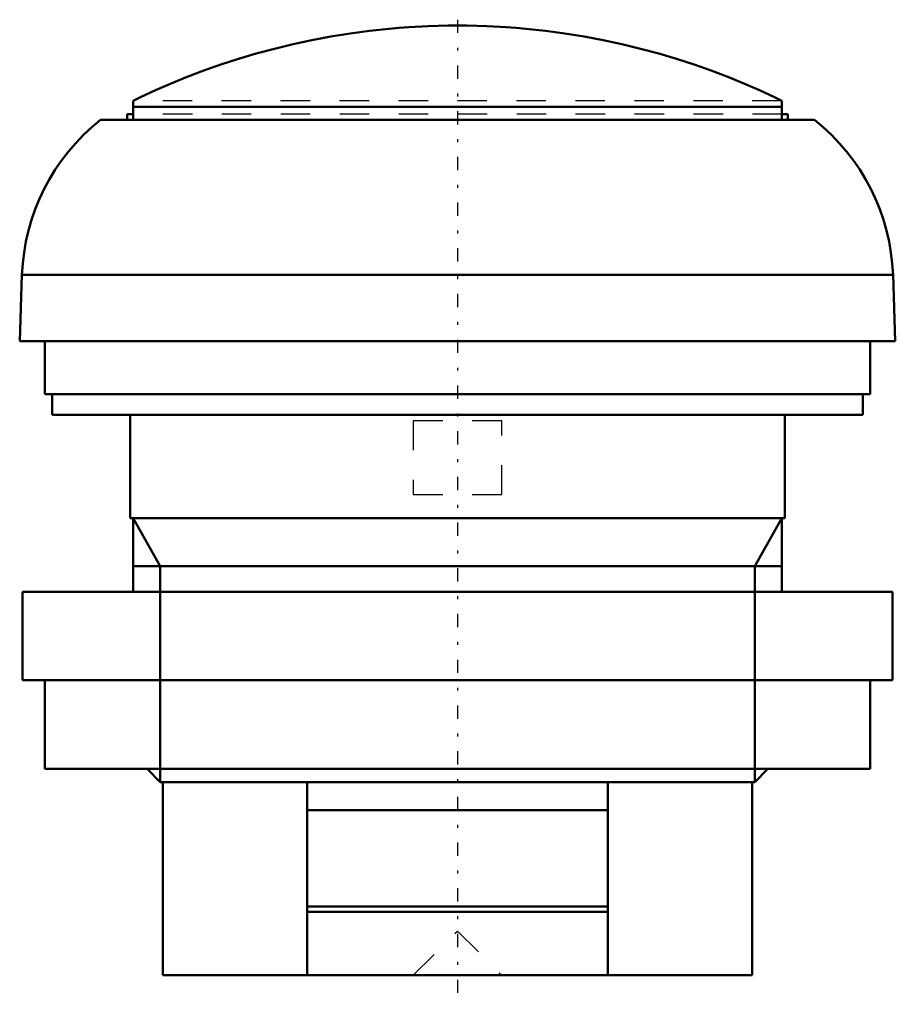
# Model space of a CAD drawing. Header units: millimetres. Extents: x -14.8 to 14.8, y -1 to 32.4.
import ezdxf

# ---------------------------------------------------------------- set-up
doc = ezdxf.new("R2010")
doc.units = ezdxf.units.MM
doc.linetypes.add('Center', pattern=[1.5, 0.45, -0.5, 0.05, -0.5])
doc.linetypes.add('Dashed', pattern=[2, 1, -1])
for name, color, linetype, lineweight in [('AM_0', 7, 'Continuous', 30), ('AM_10', 7, 'Continuous', 5), ('AM_3', 7, 'Dashed', 5), ('AM_7', 7, 'Center', 5)]:
    doc.layers.add(name, color=color, linetype=linetype, lineweight=lineweight)

msp = doc.modelspace()

# ---------------------------------------------------------------- linework, layer by layer
at = {"layer": 'AM_0', "color": 7, "linetype": 'Continuous', "lineweight": 50}
for p, q in [((-11, 29), (-11, 29.65)), ((11, 29.45), (-11, 29.45)), ((11, 29), (11, 29.65)), ((-11.2, 29), (-11.2, 29.2)), ((-11.007, 29.2), (-11.2, 29.2)), ((11.2, 29.2), (11.007, 29.2)), ((11.2, 29), (11.2, 29.2)), ((12.106, 29), (-12.106, 29)), ((-14.85, 21.5), (-14.772, 23.744)), ((14.772, 23.744), (-14.772, 23.744)), ((14.772, 23.744), (14.85, 21.5)), ((14.85, 21.5), (-14.85, 21.5)), ((-14, 19.7), (-14, 21.5)), ((14, 21.5), (14, 19.7)), ((14, 19.7), (-14, 19.7)), ((-13.75, 19.7), (-13.75, 19)), ((13.75, 19), (13.75, 19.7)), ((13.75, 19), (-13.75, 19)), ((-11.1, 19), (-11.1, 15.5)), ((11.1, 15.5), (11.1, 19)), ((11.1, 15.5), (-11.1, 15.5)), ((-11, 15.5), (-11, 13)), ((11, 13), (11, 15.5)), ((-14.75, 13), (-14.75, 10)), ((14.75, 13), (-14.75, 13)), ((14.75, 10), (14.75, 13)), ((14.75, 10), (-14.75, 10)), ((-14, 10), (-14, 7)), ((14, 7), (14, 10)), ((14, 7), (-14, 7)), ((-10.53, 7), (-10.08, 6.55)), ((10.08, 6.55), (10.53, 7)), ((10.08, 6.55), (-10.08, 6.55)), ((-10, 6.55), (-10, 0)), ((-5.1, 0), (-5.1, 6.55)), ((5.1, 6.55), (5.1, 0)), ((10, 0), (10, 6.55)), ((-5.1, 5.6), (5.1, 5.6)), ((-5.1, 2.33), (5.1, 2.33)), ((-5.1, 2.15), (5.1, 2.15)), ((10, 0), (-10, 0))]:
    msp.add_line(p, q, dxfattribs=at)
for points in [[(0, 32.2), (-0.33, 32.198), (-0.991, 32.18), (-1.655, 32.145), (-1.987, 32.121), (-2.318, 32.092), (-2.98, 32.022), (-3.639, 31.934), (-4.292, 31.829), (-4.939, 31.707), (-5.578, 31.57), (-5.894, 31.495), (-6.207, 31.417), (-6.825, 31.25), (-7.431, 31.07), (-8.024, 30.877), (-8.603, 30.673), (-9.166, 30.459), (-9.441, 30.349), (-9.712, 30.236), (-10.241, 30.006), (-10.752, 29.77), (-11, 29.65)], [(11, 29.65), (10.752, 29.77), (10.241, 30.006), (9.712, 30.236), (9.441, 30.349), (9.166, 30.459), (8.603, 30.673), (8.024, 30.877), (7.431, 31.07), (6.825, 31.25), (6.207, 31.417), (5.894, 31.495), (5.578, 31.57), (4.939, 31.707), (4.292, 31.829), (3.639, 31.934), (2.98, 32.022), (2.318, 32.092), (1.987, 32.121), (1.655, 32.145), (0.991, 32.18), (0.33, 32.198), (0, 32.2)]]:
    msp.add_lwpolyline(points, dxfattribs=at)
for centre, start, end in [((-7.776, 23.5), 128.2132, 178.0002), ((7.776, 23.5), 1.9998, 51.7868)]:
    msp.add_arc(centre, 7, start, end, dxfattribs=at)
at = {"layer": 'AM_10', "color": 7, "linetype": 'Continuous', "lineweight": 50}
for p, q in [((-11, 15.5), (-10.08, 13.87)), ((11, 15.5), (10.08, 13.87)), ((11, 13.87), (-11, 13.87)), ((-10.08, 6.55), (-10.08, 13.87)), ((10.08, 6.55), (10.08, 13.87))]:
    msp.add_line(p, q, dxfattribs=at)
at = {"layer": 'AM_3', "color": 6, "linetype": 'Dashed', "lineweight": 25}
for p, q in [((11, 29.65), (-11, 29.65)), ((11.007, 29.2), (-11.007, 29.2)), ((-1.5, 18.8), (-1.5, 16.3)), ((1.5, 18.8), (-1.5, 18.8)), ((1.5, 16.3), (1.5, 18.8)), ((-1.5, 16.3), (1.5, 16.3)), ((-5.1, 6.55), (-5.1, 5.6)), ((5.1, 5.6), (5.1, 6.55)), ((-5.1, 2.33), (-5.1, 2.15)), ((5.1, 2.15), (5.1, 2.33)), ((-1.5, 0), (0, 1.5)), ((0, 1.5), (1.5, 0))]:
    msp.add_line(p, q, dxfattribs=at)
msp.add_arc((0, 7.2), 25, 63.8961, 116.1039, dxfattribs=at)
at = {"layer": 'AM_7', "color": 4, "linetype": 'Center', "lineweight": 25}
msp.add_line((0, 32.4), (0, -0.985), dxfattribs=at)

doc.saveas('drawing.dxf')
